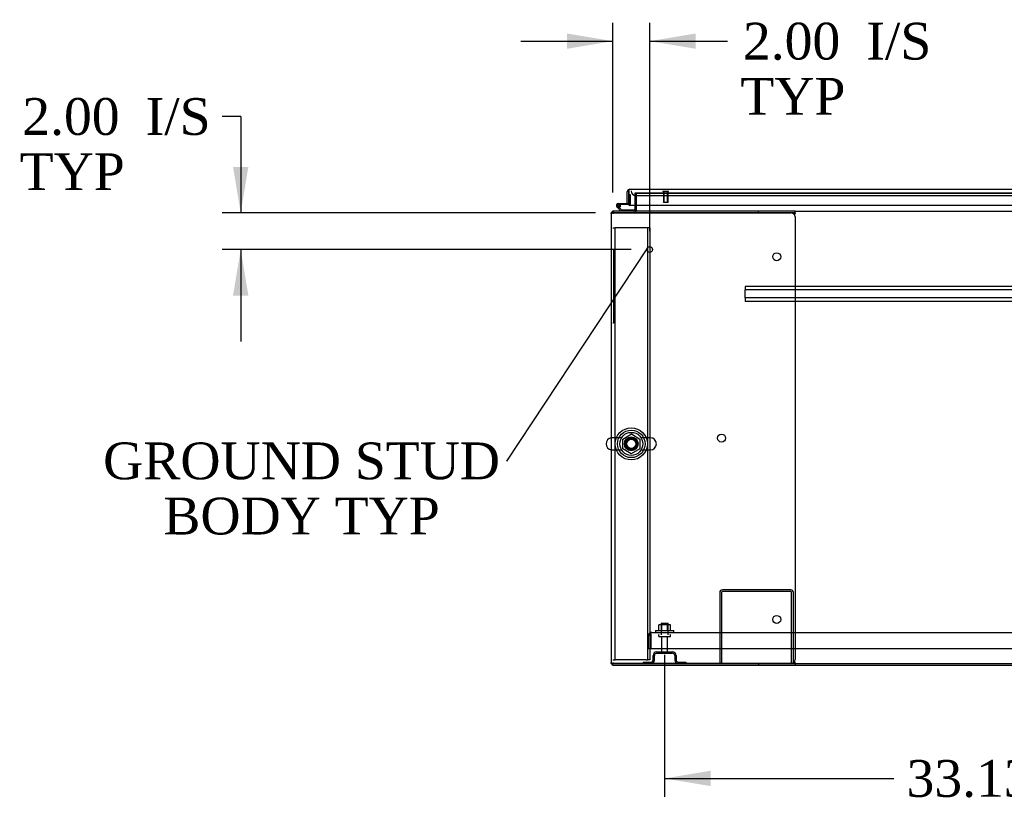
# Model space of a CAD drawing. Header units: inches. Extents: x 2 to 538, y -2 to 358.
# Tile 1 of 25: x 78 to 131, y 45 to 87. Entities that reach past the tile are written whole.
import ezdxf
from ezdxf import colors
from ezdxf.entities.mleader import LeaderData, LeaderLine
from ezdxf.enums import TextEntityAlignment as Align
from ezdxf.lldxf.tags import DXFTag
from ezdxf.math import Vec2, Vec3

# ---------------------------------------------------------------- set-up
doc = ezdxf.new("R2010")
doc.units = ezdxf.units.IN
doc.header["$MEASUREMENT"] = 0
for name, color, linetype in [('COM43135', 7, 'Continuous'), ('COM50669', 7, 'Continuous'), ('COM50677-1', 7, 'Continuous'), ('COM55602-2', 7, 'Continuous'), ('COM55607-2', 7, 'Continuous'), ('COM55738-23', 7, 'Continuous'), ('COM56145', 7, 'Continuous'), ('COM70112-4', 7, 'Continuous'), ('COM70220', 7, 'Continuous'), ('COM71182-2', 7, 'Continuous'), ('COM71183-4', 7, 'Continuous'), ('COM71187-2', 7, 'Continuous'), ('COM71193-4', 7, 'Continuous'), ('Default', 7, 'Continuous'), ('NTS166105', 7, 'Continuous'), ('NTS18024', 7, 'Continuous'), ('QLB20185', 7, 'Continuous'), ('SCS86415', 7, 'Continuous'), ('STD26089', 7, 'Continuous'), ('STD26258', 7, 'Continuous'), ('WAF25059', 7, 'Continuous'), ('WAF25377', 7, 'Continuous'), ('WAM254785', 7, 'Continuous')]:
    doc.layers.add(name, color=color, linetype=linetype)
doc.styles.add('SEACAD_Times_New_Roman', font='times.ttf')
tags = doc.linetypes.add('HIDDEN2', pattern=[0.1875, 0.125, -0.0625]).pattern_tags.tags
tags[6:7] = [DXFTag(74, 4), DXFTag(75, 0), DXFTag(340, '0'), DXFTag(46, 0.0), DXFTag(50, 0.0), DXFTag(44, 0.0), DXFTag(45, 0.0)]
tags[4:5] = [DXFTag(74, 4), DXFTag(75, 0), DXFTag(340, '0'), DXFTag(46, 0.0), DXFTag(50, 0.0), DXFTag(44, 0.0), DXFTag(45, 0.0)]
doc.dimstyles.new('HAMMOND_(STH_-_540x360)', dxfattribs={"dimtxt": 2, "dimasz": 2.5, "dimexe": 1, "dimexo": 1, "dimgap": 0.5, "dimtad": 0, "dimtih": 1, "dimtoh": 1, "dimzin": 0, "dimdsep": 46, "dimtxsty": 'SEACAD_Times_New_Roman', "dimblk1": '_SE_FILLED', "dimblk2": '_SE_FILLED', "dimsah": 1, "dimcen": 1, "dimadec": 0, "dimazin": 0, "dimtfac": 0.8, "dimtofl": 0, "dimtmove": 0, "dimatfit": 3, "dimfxl": 1, "dimtolj": 1, "dimtzin": 0, "dimarcsym": 0})

# ---------------------------------------------------------------- blocks, each defined once
blk = doc.blocks.new('_SE_FILLED')
at = {"color": 0}
blk.add_line((0, 0), (-1, 0), dxfattribs=at)
blk.add_solid([(0, 0), (-1, -0.1665), (-1, 0.1665), (0, 0)], dxfattribs=at)
blk = doc.blocks.new('SE1')
at = {"layer": 'COM43135', "color": 7, "linetype": 'HIDDEN2'}
for p, q in [((112.056, 54.029), (112.006, 54.096)), ((112.056, 53.947), (112.056, 54.096)), ((112.115, 54.132), (112.116, 54.132)), ((112.115, 54.132), (112.115, 54.132)), ((112.116, 54.132), (179.746, 54.132)), ((111.931, 53.257), (111.931, 53.947)), ((112.056, 54.029), (112.056, 53.947)), ((112.056, 53.947), (112.056, 53.257)), ((112.056, 53.947), (112.056, 53.947)), ((112.056, 53.257), (112.056, 53.947)), ((111.931, 53.257), (112.056, 53.257)), ((112.056, 53.257), (179.806, 53.257))]:
    blk.add_line(p, q, dxfattribs=at)
for start, end in [(126.194, 180), (90.1208, 126.194), (90, 90.0589)]:
    blk.add_arc((112.116, 53.947), 0.185, start, end, dxfattribs=at)
blk.add_open_spline([(112.056, 54.096), (112.066, 54.107), (112.076, 54.116), (112.091, 54.125), (112.096, 54.128), (112.106, 54.131), (112.11, 54.132), (112.115, 54.132)], degree=3, knots=[0, 0, 0, 0, 0.5, 0.5, 0.75, 0.75, 1, 1, 1, 1], dxfattribs=at)
at = {"layer": 'COM50669', "color": 7, "linetype": 'HIDDEN2'}
for p, q in [((115.805, 56.302), (115.805, 52.445)), ((115.9, 56.302), (115.9, 52.445)), ((119.662, 56.445), (115.948, 56.445)), ((119.662, 56.35), (115.948, 56.35)), ((119.71, 52.445), (119.71, 56.302)), ((119.805, 52.445), (119.805, 56.302))]:
    blk.add_line(p, q, dxfattribs=at)
for centre, radius, start, end in [((115.948, 56.302), 0.143, 90, 180), ((115.948, 56.302), 0.048, 90, 180), ((119.662, 56.302), 0.143, 0, 90), ((119.662, 56.302), 0.048, 0, 90)]:
    blk.add_arc(centre, radius, start, end, dxfattribs=at)
at = {"layer": 'COM50677-1', "color": 7, "linetype": 'HIDDEN2'}
for p, q in [((109.996, 76.132), (110.121, 76.132)), ((110.181, 76.132), (110.121, 76.132)), ((110.121, 52.632), (110.121, 76.132)), ((111.811, 76.132), (110.181, 76.132)), ((111.871, 76.132), (111.811, 76.132)), ((111.871, 76.132), (111.871, 52.632)), ((111.996, 76.132), (111.871, 76.132)), ((111.996, 76.132), (111.996, 52.632)), ((109.996, 52.632), (110.121, 52.632)), ((110.181, 52.632), (110.121, 52.632)), ((111.811, 52.632), (110.181, 52.632)), ((111.811, 52.632), (111.871, 52.632)), ((111.996, 52.632), (111.871, 52.632))]:
    blk.add_line(p, q, dxfattribs=at)
blk.add_circle((110.996, 64.382), 0.375, dxfattribs=at)
at = {"layer": 'COM55602-2', "color": 7, "linetype": 'Continuous'}
for p, q in [((109.901, 76.895), (109.901, 52.493)), ((109.909, 76.943), (110.044, 76.943)), ((110.044, 76.942), (109.909, 76.942)), ((117.901, 77.038), (110.044, 77.038)), ((110.044, 76.943), (110.044, 76.942)), ((117.901, 76.943), (110.044, 76.943)), ((110.044, 76.942), (119.68, 76.942)), ((119.901, 77.038), (117.901, 77.038)), ((117.901, 76.943), (117.901, 77.038)), ((119.901, 76.943), (117.901, 76.943)), ((119.876, 76.822), (119.89, 76.895)), ((119.9, 76.722), (119.9, 52.665)), ((119.901, 76.943), (119.901, 77.038)), ((119.901, 76.933), (119.901, 76.943)), ((109.909, 52.445), (110.044, 52.445)), ((110.044, 52.445), (109.909, 52.445)), ((110.044, 52.445), (110.044, 52.445)), ((110.044, 52.445), (117.901, 52.445)), ((119.68, 52.445), (110.044, 52.445)), ((117.901, 52.445), (117.901, 52.35)), ((117.901, 52.445), (119.901, 52.445)), ((119.89, 52.493), (119.876, 52.565)), ((119.901, 52.445), (119.901, 52.455)), ((119.901, 52.445), (119.901, 52.35)), ((110.044, 52.35), (117.901, 52.35)), ((117.901, 52.35), (119.901, 52.35))]:
    blk.add_line(p, q, dxfattribs=at)
for centre in [(118.9, 74.553), (115.9, 64.694), (118.9, 54.835)]:
    blk.add_circle(centre, 0.218, dxfattribs=at)
for centre, radius, start, end in [((110.044, 76.895), 0.143, 160.3871, 180), ((110.044, 76.895), 0.143, 90, 160.3871), ((119.68, 76.722), 0.22, 0, 90), ((120.208, 76.825), 0.326, 160.716, 167.6742), ((110.044, 52.493), 0.143, 180, 199.6129), ((110.044, 52.493), 0.143, 199.6129, 270), ((119.68, 52.665), 0.22, 270, 0), ((120.208, 52.562), 0.326, 192.3258, 199.284)]:
    blk.add_arc(centre, radius, start, end, dxfattribs=at)
for centre, start_param, end_param in [((110.044, 76.895), 2.799282, 3.141593), ((110.044, 52.493), 3.141593, 3.483903)]:
    blk.add_ellipse(centre, major_axis=(0.143, 0), ratio=0.99836, start_param=start_param, end_param=end_param, dxfattribs=at)
at = {"layer": 'COM55607-2', "color": 7, "linetype": 'Continuous'}
for p, q in [((110.871, 77.931), (110.871, 77.931)), ((110.433, 77.038), (110.222, 77.249)), ((110.301, 77.453), (110.871, 77.453)), ((110.871, 77.391), (110.301, 77.391)), ((110.335, 77.224), (110.459, 77.1)), ((110.355, 77.341), (110.417, 77.346)), ((110.459, 77.1), (111.154, 77.1)), ((110.871, 77.453), (110.871, 77.455)), ((111.154, 77.1), (111.154, 77.042))]:
    blk.add_line(p, q, dxfattribs=at)
at = {"layer": 'COM55607-2', "color": 7, "linetype": 'HIDDEN2'}
for p, q in [((110.871, 77.931), (110.933, 77.931)), ((110.933, 77.931), (110.933, 77.416)), ((110.238, 77.323), (110.238, 77.348)), ((110.264, 77.294), (110.335, 77.224)), ((110.288, 77.398), (110.313, 77.398)), ((110.313, 77.273), (110.288, 77.273)), ((110.418, 77.336), (110.356, 77.336)), ((110.363, 77.348), (110.363, 77.323)), ((110.908, 77.391), (110.871, 77.391)), ((111.154, 77.042), (111.154, 77.038))]:
    blk.add_line(p, q, dxfattribs=at)
at = {"layer": 'COM55607-2', "color": 7, "linetype": 'Continuous'}
blk.add_circle((110.301, 77.336), 0.05, dxfattribs=at)
for radius, start, end in [(0.117, 90, 5.2159), (0.117, 227.608, 287.0274), (0.055, 90, 5.2159), (0.055, 5.2159, 90), (0.117, 5.2159, 28.0398)]:
    blk.add_arc((110.301, 77.336), radius, start, end, dxfattribs=at)
at = {"layer": 'COM55607-2', "color": 7, "linetype": 'HIDDEN2'}
for centre, radius, start, end in [((110.288, 77.348), 0.05, 90, 180), ((110.288, 77.323), 0.05, 180, 270), ((110.301, 77.336), 0.117, 28.0398, 90), ((110.313, 77.348), 0.05, 0, 90), ((110.313, 77.323), 0.05, 270, 0), ((110.908, 77.416), 0.025, 270, 0)]:
    blk.add_arc(centre, radius, start, end, dxfattribs=at)
at = {"layer": 'COM55738-23', "color": 7, "linetype": 'HIDDEN2'}
for p, q in [((112.368, 53.07), (113.243, 53.07)), ((112.368, 52.998), (113.243, 52.998)), ((111.643, 52.517), (112.065, 52.517)), ((111.643, 52.517), (111.643, 52.445)), ((112.18, 52.632), (112.18, 52.882)), ((112.252, 52.632), (112.252, 52.882)), ((113.358, 52.882), (113.358, 52.632)), ((113.43, 52.882), (113.43, 52.632)), ((113.546, 52.517), (113.968, 52.517)), ((113.968, 52.517), (113.968, 52.445))]:
    blk.add_line(p, q, dxfattribs=at)
for centre, radius, start, end in [((112.368, 52.882), 0.188, 90, 180), ((112.368, 52.882), 0.115, 90, 180), ((113.243, 52.882), 0.188, 0, 90), ((113.243, 52.882), 0.116, 0, 90), ((112.065, 52.632), 0.188, 270, 0), ((112.065, 52.632), 0.116, 270, 0), ((113.546, 52.632), 0.188, 180, 270), ((113.546, 52.632), 0.115, 180, 270)]:
    blk.add_arc(centre, radius, start, end, dxfattribs=at)
at = {"layer": 'COM56145', "color": 7, "linetype": 'HIDDEN2'}
for p, q in [((174.682, 72.943), (117.182, 72.943)), ((117.182, 72.943), (117.182, 72.9)), ((117.182, 72.9), (117.182, 72.798)), ((117.182, 72.798), (117.182, 72.755)), ((117.182, 72.318), (117.182, 72.755)), ((174.682, 72.755), (117.182, 72.755)), ((174.682, 72.318), (117.182, 72.318)), ((117.182, 72.318), (117.182, 72.275)), ((117.182, 72.275), (117.182, 72.173)), ((117.182, 72.173), (117.182, 72.13)), ((174.682, 72.13), (117.182, 72.13))]:
    blk.add_line(p, q, dxfattribs=at)
at = {"layer": 'COM70112-4', "color": 7, "linetype": 'HIDDEN2'}
for p in [(111.276, 78.005), (144.315, 78.006)]:
    blk.add_line(p, (111.276, 78.006), dxfattribs=at)
blk.add_circle((110.996, 64.382), 0.344, dxfattribs=at)
at = {"layer": 'COM70220', "color": 7, "linetype": 'HIDDEN2'}
for p, q in [((111.246, 77.88), (111.496, 77.88)), ((111.496, 77.88), (144.055, 77.88))]:
    blk.add_line(p, q, dxfattribs=at)
blk.add_arc((111.246, 78.13), 0.25, 180, 270, dxfattribs=at)
at = {"layer": 'COM71182-2', "color": 7, "linetype": 'HIDDEN2'}
for p, q in [((111.181, 78.005), (111.181, 77.35)), ((111.276, 78.005), (111.181, 78.005)), ((109.909, 76.943), (109.901, 76.943)), ((109.909, 52.445), (109.901, 52.445))]:
    blk.add_line(p, q, dxfattribs=at)
at = {"layer": 'COM71182-2', "color": 7, "linetype": 'Continuous'}
for p, q in [((111.181, 77.35), (111.181, 77.086)), ((109.901, 76.895), (109.901, 76.943)), ((109.901, 52.445), (109.901, 52.493))]:
    blk.add_line(p, q, dxfattribs=at)
for radius, start in [(0.048, 270), (0.143, 340.3871)]:
    blk.add_arc((111.133, 77.086), radius, start, 0, dxfattribs=at)
at = {"layer": 'COM71182-2', "color": 7, "linetype": 'HIDDEN2'}
blk.add_arc((111.133, 77.086), 0.143, 270, 340.3871, dxfattribs=at)
at = {"layer": 'COM71183-4', "color": 7, "linetype": 'HIDDEN2'}
for p, q in [((111.276, 78.005), (144.315, 78.005)), ((111.276, 77.35), (111.276, 78.005)), ((109.996, 77.038), (110.044, 77.038)), ((109.996, 77.029), (109.996, 76.895)), ((109.996, 52.493), (109.996, 52.445))]:
    blk.add_line(p, q, dxfattribs=at)
at = {"layer": 'COM71183-4', "color": 7, "linetype": 'Continuous'}
for p, q in [((111.276, 77.086), (111.276, 77.35)), ((111.276, 77.086), (111.276, 77.038)), ((109.996, 77.038), (109.996, 77.029)), ((119.901, 77.038), (171.964, 77.038)), ((119.901, 52.445), (171.964, 52.445))]:
    blk.add_line(p, q, dxfattribs=at)
at = {"layer": 'COM71187-2', "color": 7, "linetype": 'HIDDEN2'}
for p, q in [((109.997, 52.358), (109.997, 52.445)), ((109.997, 52.35), (110.044, 52.35))]:
    blk.add_line(p, q, dxfattribs=at)
at = {"layer": 'COM71187-2', "color": 7, "linetype": 'Continuous'}
for p, q in [((109.997, 52.35), (109.997, 52.358)), ((119.901, 52.35), (145.79, 52.35))]:
    blk.add_line(p, q, dxfattribs=at)
at = {"layer": 'COM71193-4', "color": 7, "linetype": 'Continuous'}
for p, q in [((110.871, 78.144), (110.832, 78.195)), ((110.871, 78.082), (110.871, 78.195)), ((110.871, 78.144), (110.871, 78.082)), ((110.918, 78.225), (110.918, 78.225)), ((110.918, 78.225), (110.919, 78.225)), ((110.919, 78.225), (144.633, 78.225)), ((110.776, 77.455), (110.776, 78.082)), ((110.871, 78.082), (110.871, 78.082)), ((110.871, 77.455), (110.871, 78.082)), ((110.871, 78.082), (110.871, 77.35)), ((110.776, 77.455), (110.871, 77.455)), ((110.871, 77.35), (144.681, 77.35))]:
    blk.add_line(p, q, dxfattribs=at)
for start, end in [(127.5036, 180), (90.1561, 127.5036), (90, 90.0762)]:
    blk.add_arc((110.919, 78.082), 0.143, start, end, dxfattribs=at)
blk.add_open_spline([(110.871, 78.195), (110.879, 78.205), (110.887, 78.212), (110.899, 78.219), (110.903, 78.221), (110.911, 78.224), (110.914, 78.225), (110.918, 78.225)], degree=3, knots=[0, 0, 0, 0, 0.5, 0.5, 0.75, 0.75, 1, 1, 1, 1], dxfattribs=at)
at = {"layer": 'NTS166105', "color": 7, "linetype": 'HIDDEN2'}
for p, q in [((112.652, 54.548), (112.49, 54.548)), ((112.49, 54.228), (112.49, 54.548)), ((112.961, 54.548), (112.652, 54.548)), ((112.652, 54.228), (112.652, 54.548)), ((113.122, 54.548), (112.961, 54.548)), ((112.961, 54.228), (112.961, 54.548)), ((113.122, 54.228), (113.122, 54.548))]:
    blk.add_line(p, q, dxfattribs=at)
at = {"layer": 'NTS18024', "color": 7, "linetype": 'HIDDEN2'}
for p, q in [((110.531, 64.645), (111, 64.92)), ((111, 64.92), (111.461, 64.645)), ((110.531, 64.119), (110.531, 64.645)), ((111.461, 64.645), (111.461, 64.119)), ((110.996, 63.847), (110.531, 64.119)), ((111.461, 64.119), (110.996, 63.847))]:
    blk.add_line(p, q, dxfattribs=at)
blk.add_circle((110.996, 64.382), 0.263, dxfattribs=at)
at = {"layer": 'QLB20185', "color": 7, "linetype": 'HIDDEN2'}
for p, q in [((110.026, 74.943), (109.996, 74.943)), ((110.026, 74.943), (110.026, 74.568)), ((110.026, 74.568), (110.026, 71.318)), ((110.043, 73.784), (110.026, 73.784)), ((110.041, 73.763), (110.026, 73.763)), ((110.043, 73.75), (110.026, 73.75)), ((110.041, 73.748), (110.026, 73.748)), ((110.041, 73.738), (110.026, 73.738)), ((110.041, 73.709), (110.026, 73.709)), ((110.041, 73.624), (110.026, 73.624)), ((110.041, 73.608), (110.026, 73.608)), ((110.026, 73.606), (110.043, 73.606)), ((110.026, 73.606), (110.043, 73.606)), ((110.043, 73.566), (110.026, 73.566)), ((110.041, 73.395), (110.026, 73.395)), ((110.043, 73.359), (110.026, 73.359)), ((110.043, 73.769), (110.041, 73.769)), ((110.041, 73.738), (110.041, 73.748)), ((110.041, 73.709), (110.041, 73.738)), ((110.041, 73.624), (110.041, 73.709)), ((110.041, 73.608), (110.041, 73.624)), ((110.041, 73.608), (110.041, 73.606)), ((110.041, 73.556), (110.041, 73.564)), ((110.041, 73.395), (110.041, 73.556)), ((110.041, 73.462), (110.043, 73.462)), ((110.041, 73.349), (110.041, 73.357)), ((110.041, 73.24), (110.041, 73.349)), ((110.041, 73.209), (110.026, 73.209)), ((110.041, 73.187), (110.026, 73.187)), ((110.026, 73.18), (110.043, 73.18)), ((110.041, 73.131), (110.026, 73.131)), ((110.041, 72.989), (110.026, 72.989)), ((110.041, 72.907), (110.026, 72.907)), ((110.041, 72.903), (110.026, 72.903)), ((110.041, 72.894), (110.026, 72.894)), ((110.041, 72.883), (110.026, 72.883)), ((110.041, 72.863), (110.026, 72.863)), ((110.041, 72.795), (110.026, 72.795)), ((110.041, 72.772), (110.026, 72.772)), ((110.041, 73.209), (110.041, 73.24)), ((110.041, 73.187), (110.041, 73.209)), ((110.041, 72.989), (110.041, 73.131)), ((110.043, 73.123), (110.041, 73.123)), ((110.041, 72.989), (110.043, 72.989)), ((110.041, 72.903), (110.041, 72.907)), ((110.041, 72.894), (110.041, 72.903)), ((110.041, 72.883), (110.041, 72.894)), ((110.041, 72.863), (110.041, 72.883)), ((110.041, 72.795), (110.041, 72.863)), ((110.041, 72.772), (110.041, 72.795)), ((110.043, 72.693), (110.026, 72.693)), ((110.043, 72.693), (110.026, 72.693)), ((110.041, 72.691), (110.026, 72.691)), ((110.026, 72.558), (110.043, 72.558)), ((110.043, 72.478), (110.026, 72.478)), ((110.041, 72.459), (110.026, 72.459)), ((110.041, 72.364), (110.026, 72.364)), ((110.026, 72.348), (110.043, 72.348)), ((110.026, 72.345), (110.043, 72.345)), ((110.043, 72.271), (110.026, 72.271)), ((110.041, 72.264), (110.026, 72.264)), ((110.041, 72.239), (110.026, 72.239)), ((110.041, 72.683), (110.041, 72.691)), ((110.041, 72.568), (110.041, 72.683)), ((110.041, 72.561), (110.041, 72.568)), ((110.041, 72.364), (110.041, 72.459)), ((110.041, 72.271), (110.041, 72.264)), ((110.041, 72.239), (110.041, 72.264)), ((110.041, 72.147), (110.041, 72.239)), ((110.041, 72.147), (110.026, 72.147)), ((110.026, 72.126), (110.043, 72.126)), ((110.026, 71.318), (110.026, 70.943)), ((110.026, 70.943), (109.996, 70.943))]:
    blk.add_line(p, q, dxfattribs=at)
at = {"layer": 'SCS86415', "color": 7, "linetype": 'HIDDEN2'}
for p, q in [((110.466, 64.714), (109.96, 64.714)), ((112.031, 64.714), (111.526, 64.714)), ((109.96, 64.051), (110.466, 64.051)), ((111.526, 64.051), (112.031, 64.051))]:
    blk.add_line(p, q, dxfattribs=at)
for radius in [0.625, 0.312, 0.252]:
    blk.add_circle((110.996, 64.382), radius, dxfattribs=at)
at = {"layer": 'SCS86415', "color": 7, "linetype": 'Continuous'}
blk.add_arc((109.96, 64.382), 0.331, 100.3132, 259.6868, dxfattribs=at)
at = {"layer": 'SCS86415', "color": 7, "linetype": 'HIDDEN2'}
for centre, start, end in [((109.96, 64.382), 90, 100.3132), ((112.031, 64.382), 270, 90), ((109.96, 64.382), 259.6868, 270)]:
    blk.add_arc(centre, 0.331, start, end, dxfattribs=at)
at = {"layer": 'STD26089', "color": 7, "linetype": 'HIDDEN2'}
for p, q in [((112.618, 54.632), (112.993, 54.632)), ((112.618, 54.632), (112.618, 54.007)), ((112.993, 54.007), (112.993, 54.632)), ((112.48, 53.977), (112.48, 53.937)), ((112.51, 53.907), (113.1, 53.907)), ((112.639, 53.907), (112.639, 53.13)), ((112.971, 53.13), (112.971, 53.907)), ((113.13, 53.937), (113.13, 53.977))]:
    blk.add_line(p, q, dxfattribs=at)
for centre, radius, start, end in [((112.51, 53.977), 0.03, 90, 180), ((112.51, 53.937), 0.03, 180, 270), ((113.1, 53.977), 0.03, 0, 90), ((113.1, 53.937), 0.03, 270, 0), ((112.699, 53.13), 0.06, 180, 270), ((112.911, 53.13), 0.06, 270, 0)]:
    blk.add_arc(centre, radius, start, end, dxfattribs=at)
at = {"layer": 'STD26258', "color": 7, "linetype": 'HIDDEN2'}
for p, q in [((112.714, 78.13), (112.714, 78.098)), ((113.027, 78.098), (113.027, 78.13)), ((113.027, 78.098), (112.714, 78.098)), ((112.746, 78.098), (112.746, 77.505)), ((112.776, 77.505), (112.776, 78.098)), ((112.965, 77.505), (112.965, 78.098)), ((112.996, 77.505), (112.996, 78.098)), ((112.996, 77.505), (112.746, 77.505))]:
    blk.add_line(p, q, dxfattribs=at)
blk.add_circle((111.996, 74.943), 0.156, dxfattribs=at)
at = {"layer": 'WAF25059', "color": 7, "linetype": 'HIDDEN2'}
for p, q in [((112.306, 54.228), (113.306, 54.228)), ((112.306, 54.228), (112.306, 54.132)), ((113.306, 54.132), (113.306, 54.228))]:
    blk.add_line(p, q, dxfattribs=at)
at = {"layer": 'WAF25377', "color": 7, "linetype": 'HIDDEN2'}
for radius in [0.875, 0.34]:
    blk.add_circle((110.996, 64.382), radius, dxfattribs=at)
at = {"layer": 'WAM254785', "color": 7, "linetype": 'HIDDEN2'}
for radius in [0.75, 0.312]:
    blk.add_circle((110.996, 64.382), radius, dxfattribs=at)
blk = doc.blocks.new('DMBLK3828')
at = {"layer": 'Default', "linetype": 'Continuous'}
for points in [[(115.305, 45.777), (115.305, 46.61), (112.805, 46.193)], [(143.43, 45.777), (145.93, 46.193), (143.43, 46.61)]]:
    blk.add_hatch(color=7, dxfattribs=at).paths.add_polyline_path(points)
at = {"layer": 'Default', "color": 7, "linetype": 'Continuous'}
for p, q in [((112.805, 52.907), (112.805, 45.193)), ((145.93, 52.907), (145.93, 45.193)), ((112.805, 46.193), (125.255, 46.193)), ((133.48, 46.193), (145.93, 46.193))]:
    blk.add_line(p, q, dxfattribs=at)
at = {"layer": 'Default', "color": 7, "linetype": 'Continuous', "style": 'SEACAD_Times_New_Roman'}
blk.add_text('33.13', height=2, dxfattribs=at).set_placement((125.955, 47.193), align=Align.TOP_LEFT)
blk = doc.blocks.new('DMBLK3834')
at = {"layer": 'Default', "linetype": 'Continuous'}
for points in [[(107.496, 86.692), (107.496, 85.859), (109.996, 86.275)], [(114.496, 86.692), (111.996, 86.275), (114.496, 85.859)]]:
    blk.add_hatch(color=7, dxfattribs=at).paths.add_polyline_path(points)
at = {"layer": 'Default', "color": 7, "linetype": 'Continuous'}
for p, q in [((109.996, 78.038), (109.996, 87.275)), ((111.996, 75.943), (111.996, 87.275)), ((104.996, 86.275), (109.996, 86.275)), ((111.996, 86.275), (115.224, 86.275)), ((115.224, 86.275), (116.224, 86.275))]:
    blk.add_line(p, q, dxfattribs=at)
at = {"layer": 'Default', "color": 7, "linetype": 'Continuous', "style": 'SEACAD_Times_New_Roman'}
for s, p in [('2.00', (117.066, 87.275)), ('I/S', (123.774, 87.275)), ('TYP', (116.924, 84.275))]:
    blk.add_text(s, height=2, dxfattribs=at).set_placement(p, align=Align.TOP_LEFT)
blk = doc.blocks.new('DMBLK3835')
at = {"layer": 'Default', "linetype": 'Continuous'}
for points in [[(89.355, 79.442), (89.772, 76.942), (90.188, 79.442)], [(89.355, 72.443), (90.188, 72.443), (89.772, 74.943)]]:
    blk.add_hatch(color=7, dxfattribs=at).paths.add_polyline_path(points)
at = {"layer": 'Default', "color": 7, "linetype": 'Continuous'}
for p, q in [((89.772, 82.178), (88.772, 82.178)), ((89.772, 82.178), (89.772, 76.942)), ((109.044, 76.942), (88.772, 76.942)), ((110.996, 74.943), (88.772, 74.943)), ((89.772, 74.943), (89.772, 69.943))]:
    blk.add_line(p, q, dxfattribs=at)
at = {"layer": 'Default', "color": 7, "linetype": 'Continuous', "style": 'SEACAD_Times_New_Roman'}
for s, p in [('2.00', (77.904, 83.178)), ('I/S', (84.612, 83.178)), ('TYP', (77.762, 80.178))]:
    blk.add_text(s, height=2, dxfattribs=at).set_placement(p, align=Align.TOP_LEFT)

msp = doc.modelspace()

# ---------------------------------------------------------------- block references
at = {"layer": 'Default'}
msp.add_blockref('SE1', (0, 0), dxfattribs=at)

# ---------------------------------------------------------------- dimensions: what is measured, and where the dimension line sits
at = {"layer": 'Default', "color": 7, "linetype": 'Continuous'}
dim = msp.add_linear_dim(base=(111.996, 86.275), p1=(109.996, 76.895), p2=(111.996, 74.943), text='\\A1;<> I/S\\PTYP', dimstyle='HAMMOND_(STH_-_540x360)', override={"dimtmove": 1}, dxfattribs=at)
dim.commit()
dim.dimension.update_dxf_attribs({"geometry": 'DMBLK3834', "text_midpoint": (116.224, 86.275), "dimtype": 160})
dim = msp.add_linear_dim(base=(89.772, 74.943), p1=(110.044, 76.942), p2=(111.996, 74.943), angle=90, text='\\A1;<> I/S\\PTYP', dimstyle='HAMMOND_(STH_-_540x360)', override={"dimtmove": 1}, dxfattribs=at)
dim.commit()
dim.dimension.update_dxf_attribs({"geometry": 'DMBLK3835', "text_midpoint": (88.772, 82.178), "dimtype": 160})
dim = msp.add_linear_dim(base=(112.8052, 46.1933), p1=(112.8052, 53.9066), p2=(145.9304, 53.9066), angle=0, text='\\A1;<>', dimstyle='HAMMOND_(STH_-_540x360)', dxfattribs=at)
dim.commit()
dim.dimension.update_dxf_attribs({"geometry": 'DMBLK3828', "text_midpoint": (129.3678, 46.1933), "dimtype": 161})

# ---------------------------------------------------------------- leaders
ml = msp.add_multileader_mtext('Standard', dxfattribs=at)
ml.set_content('{\\pxsm0.9;\\fTimes New Roman|b0||i0||c0|p34;\\W1.;GROUND STUD\\PBODY TYP\\P}', color=7)
ml.set_leader_properties()
ml.set_arrow_properties(name='_SE_FILLED')
ml.build(insert=Vec2(0, 0))
ml.multileader.update_dxf_attribs({"dogleg_length": 0, "arrow_head_size": 2.5})
ctx = ml.context
ctx.base_point, ctx.char_height, ctx.arrow_head_size, ctx.landing_gap_size = Vec3(82.548, 62.526), 2, 2.5, 0.7
ctx.text_align_type = 1
notes = []
notes.append((ctx, [(0, (1, 1, 0), (104.219, 63.436), (-1, 0), 0, [(0, [(111.847, 74.991)], 0, [])])]))
ctx.mtext.insert, ctx.mtext.alignment = Vec3(93.079, 64.458), 2
for ctx, leaders in notes:
    for number, flags, end, landing, length, lines in leaders:
        leader = LeaderData()
        leader.index, (leader.has_last_leader_line, leader.has_dogleg_vector, leader.attachment_direction) = number, flags
        leader.last_leader_point, leader.dogleg_vector, leader.dogleg_length = Vec3(end), Vec3(landing), length
        for number, points, colour, breaks in lines:
            line = LeaderLine()
            line.index, line.vertices, line.color, line.breaks = number, Vec3.list(points), colors.encode_raw_color(colour), breaks
            leader.lines.append(line)
        ctx.leaders.append(leader)

doc.saveas('drawing.dxf')
